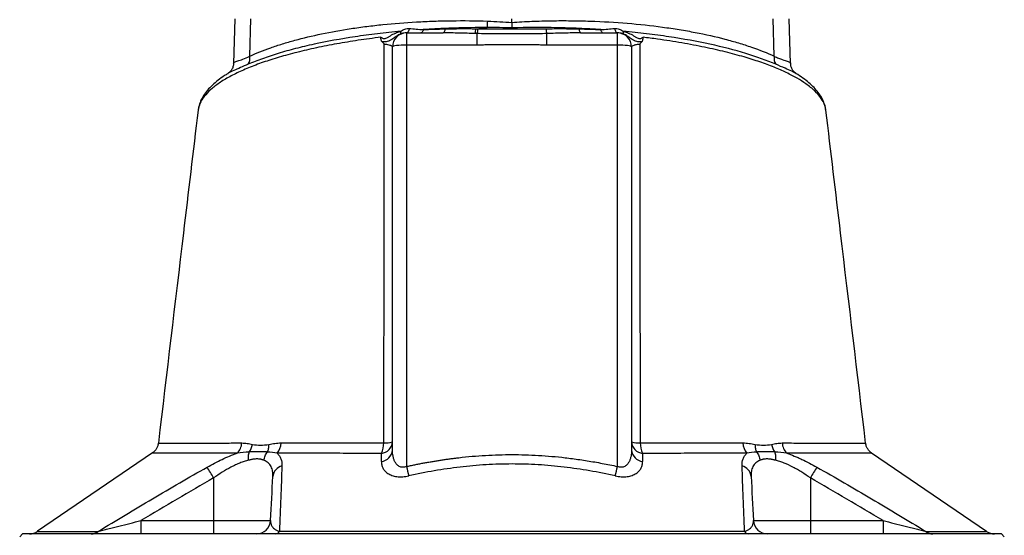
# Model space of a CAD drawing. Header units: millimetres. Extents: x 2406 to 3465, y 1425 to 4760.
# Tile 12 of 13: x 2551 to 3251, y 3871 to 4238. Entities that reach past the tile are written whole.
import ezdxf

# ---------------------------------------------------------------- set-up
doc = ezdxf.new("R2010")
doc.units = ezdxf.units.MM
doc.header["$LTSCALE"] = 2

msp = doc.modelspace()

# ---------------------------------------------------------------- linework, layer by layer
at = {"color": 7, "linetype": 'Continuous', "lineweight": 25}
for p, q in [((2704.42, 4238.44), (2703.31, 4206.61)), ((2715.02, 4211.9), (2715.81, 4238.44)), ((2901.39, 4235.87), (2901.39, 4238.44)), ((3087.77, 4211.9), (3086.98, 4238.44)), ((3099.48, 4206.61), (3098.37, 4238.44)), ((2826.39, 4228.44), (2826.39, 4219.83)), ((2826.39, 4228.44), (2852.53, 4228.44)), ((2950.26, 4228.44), (2976.39, 4228.44)), ((2976.39, 4219.83), (2976.39, 4228.44)), ((2876.62, 4219.83), (2876.62, 4227.97)), ((2926.17, 4219.83), (2926.17, 4227.97)), ((2816.39, 3932.04), (2816.39, 4218.44)), ((2826.39, 4219.83), (2826.39, 3920.36)), ((2876.62, 4219.83), (2826.39, 4219.83)), ((2976.39, 4219.83), (2926.17, 4219.83)), ((2976.39, 3920.36), (2976.39, 4219.83)), ((2986.39, 4218.44), (2986.39, 3932.04)), ((2678.21, 4173.43), (2678.17, 4173.3)), ((2650.17, 3936.95), (2650.17, 3936.95)), ((2645.8, 3929.97), (2564.13, 3874.3)), ((3238.76, 3874.24), (3157.09, 3929.9)), ((2689.26, 3912.19), (2689.26, 3881.91)), ((3113.53, 3912.19), (3113.53, 3881.91)), ((2637.62, 3881.91), (2637.62, 3872.44)), ((2637.62, 3881.91), (2689.26, 3881.91)), ((2689.26, 3881.91), (2729.76, 3881.91)), ((2689.26, 3881.91), (2689.26, 3872.44)), ((3073.03, 3881.91), (3113.53, 3881.91)), ((3113.53, 3881.91), (3113.53, 3872.44)), ((3113.53, 3881.91), (3165.17, 3881.91)), ((3165.17, 3881.91), (3165.17, 3872.44)), ((2553.39, 3872.44), (2551.39, 3870.44)), ((3249.39, 3872.44), (2553.39, 3872.44)), ((3251.39, 3870.44), (3249.39, 3872.44))]:
    msp.add_line(p, q, dxfattribs=at)
at = {"color": 7, "linetype": 'Continuous', "lineweight": 25, "flags": 128}
for points in [[(2828.36, 4231.63), (2828.2, 4230.94), (2828, 4230.31), (2827.77, 4229.76), (2827.52, 4229.3), (2827.25, 4228.93), (2826.96, 4228.66), (2826.66, 4228.49), (2826.35, 4228.44)], [(2838.28, 4230.78), (2838.13, 4230.26), (2837.96, 4229.79), (2837.77, 4229.39), (2837.57, 4229.05), (2837.36, 4228.79), (2837.14, 4228.59), (2836.91, 4228.48), (2836.68, 4228.44)], [(2853.79, 4231.29), (2853.68, 4230.67), (2853.55, 4230.11), (2853.41, 4229.61), (2853.25, 4229.2), (2853.08, 4228.87), (2852.9, 4228.63), (2852.72, 4228.49), (2852.53, 4228.44)], [(2949, 4231.29), (2949.11, 4230.67), (2949.24, 4230.11), (2949.38, 4229.61), (2949.54, 4229.2), (2949.71, 4228.87), (2949.89, 4228.63), (2950.07, 4228.49), (2950.26, 4228.44)], [(2964.51, 4230.78), (2964.66, 4230.26), (2964.83, 4229.79), (2965.01, 4229.39), (2965.22, 4229.05), (2965.43, 4228.79), (2965.65, 4228.59), (2965.88, 4228.48), (2966.11, 4228.44)], [(2974.43, 4231.63), (2974.59, 4230.94), (2974.79, 4230.31), (2975.02, 4229.76), (2975.27, 4229.3), (2975.54, 4228.93), (2975.83, 4228.66), (2976.13, 4228.49), (2976.44, 4228.44)], [(2826.39, 4219.83), (2824.44, 4219.8), (2822.57, 4219.72), (2820.84, 4219.59), (2819.32, 4219.42), (2818.08, 4219.21), (2817.16, 4218.97), (2816.59, 4218.71), (2816.39, 4218.44)], [(2986.39, 4218.44), (2986.2, 4218.71), (2985.63, 4218.97), (2984.71, 4219.21), (2983.47, 4219.42), (2981.95, 4219.59), (2980.22, 4219.72), (2978.35, 4219.8), (2976.39, 4219.83)]]:
    msp.add_lwpolyline(points, dxfattribs=at)
at = {"color": 7, "linetype": 'Continuous', "lineweight": 25}
for centre, radius, start, end in [((2803.33, 4239.75), 80.86, 354.67531, 357.91318), ((2826.39, 4218.44), 10, 90, 180), ((2819, 4228.35), 3.4, 349.87865, 20.11597), ((2863.97, 4232.07), 11.83, 339.96161, 356.90306), ((2864.3, 4232.12), 13, 341.41477, 356.92321), ((2938.49, 4232.12), 13, 183.07679, 198.58523), ((2976.39, 4218.44), 10, 0, 90), ((2983.79, 4228.35), 3.4, 159.88403, 190.12135), ((2705.34, 4210.8), 9.74, 331.34181, 6.49719), ((3097.44, 4210.8), 9.74, 173.50281, 208.65819), ((2698.47, 3937.59), 10.83, 313.973, 357.06124), ((2725.51, 3937.39), 11.72, 319.37891, 358.52425), ((2807.59, 3938.42), 8.83, 276.50455, 355.71051), ((2792.13, 3937.02), 18.03, 335.86726, 0.54592), ((2811.34, 3958.83), 21.67, 266.89961, 283.49047), ((2995.2, 3938.42), 8.83, 184.2895, 263.49548), ((2991.45, 3958.83), 21.67, 256.50952, 273.10039), ((3010.66, 3937.02), 18.03, 179.45412, 204.13277), ((3077.28, 3937.39), 11.72, 181.47577, 220.62111), ((3104.31, 3937.59), 10.83, 182.93881, 226.02701), ((2807.59, 3932.71), 8.83, 276.04098, 355.60775), ((2995.2, 3932.71), 8.83, 184.39226, 263.95906), ((2740.12, 3912.35), 8.76, 105.21891, 174.74082), ((3015.61, 3961.59), 193.66, 192.29345, 194.33091), ((2787.18, 3961.59), 193.66, 345.66916, 347.70661), ((3062.67, 3912.35), 8.76, 5.25918, 74.78109), ((2538.73, 3827.63), 172.66, 29.32648, 32.30206), ((3264.06, 3827.63), 172.66, 147.69793, 150.67351), ((2719.77, 3882.44), 10, 270, 357), ((3083.02, 3882.44), 10, 183, 270), ((2558.31, 3882.44), 10, 270.00134, 305.56408), ((2602.18, 3880.41), 7.97, 270.40143, 308.80622), ((2732.91, 3876.07), 3.65, 275.37819, 330.91757), ((3069.88, 3876.07), 3.65, 209.08242, 264.62181), ((3200.61, 3880.41), 7.97, 231.19378, 269.59857), ((3244.48, 3882.44), 10, 235.03196, 269.99839)]:
    msp.add_arc(centre, radius, start, end, dxfattribs=at)
for points, knots in [([(2715.02, 4211.9), (2719.59, 4214), (2724.54, 4215.99), (2732.55, 4218.82), (2735.31, 4219.73), (2741.04, 4221.52), (2743.98, 4222.38), (2753.04, 4224.85), (2759.39, 4226.37), (2772.71, 4229.15), (2779.67, 4230.4), (2788.78, 4231.78), (2790.62, 4232.05), (2794.34, 4232.57), (2796.23, 4232.82), (2801.91, 4233.54), (2805.75, 4233.98), (2817.4, 4235.17), (2825.36, 4235.8), (2837.56, 4236.49), (2841.68, 4236.68), (2847.92, 4236.89), (2850.02, 4236.95), (2854.23, 4237.05), (2856.34, 4237.08), (2866.97, 4237.21), (2875.52, 4237.12), (2884.14, 4236.81)], [0, 0, 0, 0, 0.125, 0.125, 0.1875, 0.1875, 0.25, 0.25, 0.375, 0.375, 0.5, 0.5, 0.53125, 0.53125, 0.5625, 0.5625, 0.625, 0.625, 0.75, 0.75, 0.8125, 0.8125, 0.84375, 0.84375, 0.875, 0.875, 1, 1, 1, 1]), ([(2901.39, 4235.87), (2906.1, 4236.22), (2910.8, 4236.48), (2920.16, 4236.88), (2924.82, 4237.01), (2931.8, 4237.12), (2934.12, 4237.14), (2938.75, 4237.15), (2941.06, 4237.14), (2947.98, 4237.07), (2952.53, 4236.97), (2966.01, 4236.51), (2974.79, 4235.99), (2991.91, 4234.58), (3000.25, 4233.67), (3010.41, 4232.3), (3012.43, 4232.02), (3016.41, 4231.42), (3018.37, 4231.12), (3024.2, 4230.17), (3027.98, 4229.49), (3039.07, 4227.35), (3046.08, 4225.76), (3056.06, 4223.15), (3059.29, 4222.24), (3065.57, 4220.35), (3068.62, 4219.36), (3077.41, 4216.32), (3082.81, 4214.17), (3087.77, 4211.9)], [0, 0, 0, 0, 0.0625, 0.0625, 0.125, 0.125, 0.15625, 0.15625, 0.1875, 0.1875, 0.25, 0.25, 0.375, 0.375, 0.5, 0.5, 0.53125, 0.53125, 0.5625, 0.5625, 0.625, 0.625, 0.75, 0.75, 0.8125, 0.8125, 0.875, 0.875, 1, 1, 1, 1]), ([(2901.39, 4235.87), (2901.39, 4235.2), (2901.39, 4234.54), (2901.39, 4233.24), (2901.39, 4232.6), (2901.39, 4232)], [0, 0, 0, 0, 0.5, 0.5, 1, 1, 1, 1]), ([(2822.2, 4229.52), (2816.62, 4229.02), (2811.14, 4228.45), (2803.04, 4227.49), (2800.36, 4227.15), (2795.06, 4226.44), (2792.43, 4226.07), (2779.5, 4224.15), (2769.79, 4222.39), (2756.13, 4219.42), (2751.73, 4218.38), (2745.35, 4216.73), (2743.27, 4216.17), (2739.17, 4215.02), (2737.15, 4214.43), (2731.26, 4212.63), (2727.53, 4211.39), (2720.43, 4208.82), (2717.06, 4207.49), (2713.89, 4206.13)], [0, 0, 0, 0, 0.125, 0.125, 0.1875, 0.1875, 0.25, 0.25, 0.5, 0.5, 0.625, 0.625, 0.6875, 0.6875, 0.75, 0.75, 0.875, 0.875, 1, 1, 1, 1]), ([(2808.25, 4225.37), (2808.48, 4225.19), (2808.73, 4225.01), (2809.26, 4224.7), (2809.54, 4224.58), (2810.14, 4224.42), (2810.45, 4224.39), (2811.06, 4224.43), (2811.36, 4224.5), (2812.25, 4224.79), (2812.8, 4225.1), (2813.9, 4225.76), (2814.44, 4226.12), (2815.54, 4226.81), (2816.11, 4227.14), (2817.27, 4227.76), (2817.86, 4228.04), (2819.07, 4228.56), (2819.69, 4228.79), (2820.94, 4229.19), (2821.57, 4229.37), (2822.2, 4229.52)], [0, 0, 0, 0, 0.0625, 0.0625, 0.125, 0.125, 0.1875, 0.1875, 0.25, 0.25, 0.375, 0.375, 0.5, 0.5, 0.625, 0.625, 0.75, 0.75, 0.875, 0.875, 1, 1, 1, 1]), ([(2822.2, 4229.52), (2822.65, 4229.87), (2823.13, 4230.18), (2824.12, 4230.75), (2824.64, 4231), (2825.7, 4231.39), (2826.24, 4231.53), (2827.31, 4231.67), (2827.84, 4231.69), (2828.36, 4231.63)], [0, 0, 0, 0, 0.25, 0.25, 0.5, 0.5, 0.75, 0.75, 1, 1, 1, 1]), ([(2826.35, 4228.44), (2825.7, 4228.44), (2825.04, 4228.38), (2824.04, 4228.21), (2823.71, 4228.14), (2823.04, 4227.97), (2822.71, 4227.88), (2822.35, 4227.75)], [0, 0, 0, 0, 0.5, 0.5, 0.75, 0.75, 1, 1, 1, 1]), ([(2883.84, 4232.25), (2876.1, 4232.25), (2868.41, 4232.13), (2856.98, 4231.75), (2853.18, 4231.6), (2845.68, 4231.23), (2841.96, 4231.02), (2838.28, 4230.78)], [0, 0, 0, 0, 0.5, 0.5, 0.75, 0.75, 1, 1, 1, 1]), ([(2875.09, 4228.01), (2871.31, 4228.12), (2867.54, 4228.22), (2860.03, 4228.38), (2856.27, 4228.44), (2852.53, 4228.44)], [0, 0, 0, 0, 0.5, 0.5, 1, 1, 1, 1]), ([(2853.79, 4231.29), (2857.42, 4231.4), (2861.06, 4231.45), (2868.4, 4231.48), (2872.08, 4231.46), (2875.78, 4231.43)], [0, 0, 0, 0, 0.5, 0.5, 1, 1, 1, 1]), ([(2877.28, 4231.42), (2881.28, 4231.39), (2885.3, 4231.36), (2893.34, 4231.33), (2897.37, 4231.33), (2909.46, 4231.33), (2917.5, 4231.35), (2925.51, 4231.42)], [0, 0, 0, 0, 0.25, 0.25, 0.5, 0.5, 1, 1, 1, 1]), ([(2964.51, 4230.78), (2959.43, 4231.11), (2954.29, 4231.39), (2946.47, 4231.72), (2943.84, 4231.82), (2938.56, 4231.99), (2935.92, 4232.06), (2922.69, 4232.32), (2912.07, 4232.3), (2901.39, 4232)], [0, 0, 0, 0, 0.25, 0.25, 0.375, 0.375, 0.5, 0.5, 1, 1, 1, 1]), ([(2925.51, 4231.42), (2929.46, 4231.45), (2933.4, 4231.48), (2941.23, 4231.45), (2945.13, 4231.4), (2949, 4231.29)], [0, 0, 0, 0, 0.5, 0.5, 1, 1, 1, 1]), ([(2950.26, 4228.44), (2946.26, 4228.44), (2942.26, 4228.38), (2934.23, 4228.2), (2930.2, 4228.08), (2926.17, 4227.97)], [0, 0, 0, 0, 0.5, 0.5, 1, 1, 1, 1]), ([(2974.43, 4231.63), (2974.95, 4231.69), (2975.48, 4231.67), (2976.55, 4231.52), (2977.1, 4231.38), (2978.15, 4231), (2978.66, 4230.75), (2979.66, 4230.18), (2980.13, 4229.87), (2980.59, 4229.52)], [0, 0, 0, 0, 0.25, 0.25, 0.5, 0.5, 0.75, 0.75, 1, 1, 1, 1]), ([(2980.44, 4227.75), (2980.08, 4227.88), (2979.75, 4227.97), (2979.08, 4228.14), (2978.74, 4228.21), (2977.75, 4228.38), (2977.09, 4228.44), (2976.44, 4228.44)], [0, 0, 0, 0, 0.25, 0.25, 0.5, 0.5, 1, 1, 1, 1]), ([(3088.9, 4206.13), (3082.56, 4208.86), (3075.46, 4211.43), (3059.72, 4216.24), (3051.22, 4218.43), (3033, 4222.39), (3023.27, 4224.16), (3010.31, 4226.08), (3007.67, 4226.45), (3002.38, 4227.16), (2999.71, 4227.49), (2991.63, 4228.45), (2986.15, 4229.02), (2980.59, 4229.52)], [0, 0, 0, 0, 0.25, 0.25, 0.5, 0.5, 0.75, 0.75, 0.8125, 0.8125, 0.875, 0.875, 1, 1, 1, 1]), ([(2980.59, 4229.52), (2981.22, 4229.37), (2981.85, 4229.19), (2983.1, 4228.79), (2983.72, 4228.56), (2984.93, 4228.04), (2985.52, 4227.76), (2986.68, 4227.14), (2987.24, 4226.81), (2988.35, 4226.12), (2988.89, 4225.76), (2989.98, 4225.1), (2990.54, 4224.79), (2991.42, 4224.5), (2991.73, 4224.43), (2992.34, 4224.39), (2992.65, 4224.42), (2993.25, 4224.58), (2993.53, 4224.7), (2994.06, 4225.01), (2994.3, 4225.19), (2994.54, 4225.37)], [0, 0, 0, 0, 0.125, 0.125, 0.25, 0.25, 0.375, 0.375, 0.5, 0.5, 0.625, 0.625, 0.75, 0.75, 0.8125, 0.8125, 0.875, 0.875, 0.9375, 0.9375, 1, 1, 1, 1]), ([(2808.96, 4222.23), (2808.78, 4222.42), (2808.64, 4222.64), (2808.41, 4223.13), (2808.33, 4223.4), (2808.18, 4224.22), (2808.2, 4224.8), (2808.25, 4225.37)], [0, 0, 0, 0, 0.25, 0.25, 0.5, 0.5, 1, 1, 1, 1]), ([(2822.35, 4227.75), (2821.74, 4227.54), (2821.14, 4227.28), (2819.96, 4226.65), (2819.39, 4226.29), (2818.32, 4225.52), (2817.81, 4225.12), (2816.83, 4224.35), (2816.35, 4223.98), (2815.38, 4223.34), (2814.89, 4223.07), (2813.85, 4222.63), (2813.3, 4222.46), (2812.15, 4222.22), (2811.54, 4222.15), (2810.28, 4222.11), (2809.63, 4222.14), (2808.96, 4222.23)], [0, 0, 0, 0, 0.125, 0.125, 0.25, 0.25, 0.375, 0.375, 0.5, 0.5, 0.625, 0.625, 0.75, 0.75, 0.875, 0.875, 1, 1, 1, 1]), ([(2926.17, 4227.97), (2922.05, 4227.86), (2917.92, 4227.79), (2909.66, 4227.71), (2905.52, 4227.69), (2897.25, 4227.69), (2893.12, 4227.71), (2884.87, 4227.79), (2880.74, 4227.86), (2876.62, 4227.97)], [0, 0, 0, 0, 0.25, 0.25, 0.5, 0.5, 0.75, 0.75, 1, 1, 1, 1]), ([(2993.83, 4222.23), (2993.16, 4222.14), (2992.51, 4222.11), (2991.25, 4222.15), (2990.64, 4222.22), (2989.49, 4222.46), (2988.94, 4222.63), (2987.9, 4223.07), (2987.41, 4223.34), (2986.44, 4223.98), (2985.96, 4224.35), (2984.98, 4225.12), (2984.47, 4225.52), (2983.4, 4226.29), (2982.83, 4226.65), (2981.65, 4227.28), (2981.05, 4227.54), (2980.44, 4227.75)], [0, 0, 0, 0, 0.125, 0.125, 0.25, 0.25, 0.375, 0.375, 0.5, 0.5, 0.625, 0.625, 0.75, 0.75, 0.875, 0.875, 1, 1, 1, 1]), ([(2993.83, 4222.23), (2994, 4222.42), (2994.15, 4222.64), (2994.38, 4223.13), (2994.46, 4223.4), (2994.61, 4224.22), (2994.59, 4224.8), (2994.54, 4225.37)], [0, 0, 0, 0, 0.25, 0.25, 0.5, 0.5, 1, 1, 1, 1]), ([(2810.17, 3937.19), (2810.33, 3984.83), (2810.45, 4032.26), (2810.56, 4103.14), (2810.58, 4126.7), (2810.6, 4173.66), (2810.6, 4197.06), (2810.57, 4220.37)], [0, 0, 0, 0, 0.5, 0.5, 0.75, 0.75, 1, 1, 1, 1]), ([(2816.39, 4218.44), (2816.39, 4218.63), (2816.26, 4218.83), (2815.88, 4219.11), (2815.72, 4219.2), (2815.35, 4219.39), (2815.12, 4219.47), (2814.37, 4219.73), (2813.76, 4219.89), (2812.31, 4220.16), (2811.48, 4220.28), (2810.57, 4220.37)], [0, 0, 0, 0, 0.25, 0.25, 0.375, 0.375, 0.5, 0.5, 0.75, 0.75, 1, 1, 1, 1]), ([(2926.17, 4219.83), (2925.22, 4219.83), (2923.15, 4219.83), (2920.43, 4219.85), (2917.25, 4219.87), (2911.06, 4219.91), (2901.39, 4219.96), (2891.73, 4219.91), (2885.53, 4219.87), (2882.36, 4219.85), (2879.64, 4219.83), (2877.57, 4219.83), (2876.62, 4219.83)], [0, 0, 0, 0, 0.057565, 0.125002, 0.164703, 0.250003, 0.500005, 0.750002, 0.835297, 0.875001, 0.942436, 1, 1, 1, 1]), ([(2992.22, 4220.37), (2991.31, 4220.28), (2990.49, 4220.16), (2989.4, 4219.96), (2989.06, 4219.88), (2988.45, 4219.73), (2988.16, 4219.64), (2987.41, 4219.39), (2987.04, 4219.21), (2986.52, 4218.83), (2986.39, 4218.63), (2986.39, 4218.44)], [0, 0, 0, 0, 0.25, 0.25, 0.375, 0.375, 0.5, 0.5, 0.75, 0.75, 1, 1, 1, 1]), ([(2992.22, 4220.37), (2992.19, 4197.06), (2992.19, 4173.67), (2992.2, 4138.47), (2992.21, 4126.72), (2992.23, 4103.17), (2992.25, 4091.37), (2992.3, 4055.94), (2992.35, 4032.26), (2992.47, 3984.79), (2992.54, 3961.01), (2992.62, 3937.19)], [0, 0, 0, 0, 0.25, 0.25, 0.375, 0.375, 0.5, 0.5, 0.75, 0.75, 1, 1, 1, 1]), ([(2703.36, 4206.63), (2703.35, 4206.26), (2703.33, 4205.19), (2702.66, 4203.19), (2701.45, 4201.29), (2700.15, 4200.06), (2699.55, 4199.68), (2699.3, 4199.53)], [0, 0, 0, 0, 0.133383, 0.383022, 0.627111, 0.847575, 1, 1, 1, 1]), ([(3103.5, 4199.5), (3103.24, 4199.67), (3102.64, 4200.04), (3101.37, 4201.27), (3100.19, 4203.15), (3099.54, 4205.14), (3099.52, 4206.2), (3099.51, 4206.58)], [0, 0, 0, 0, 0.163228, 0.374401, 0.620362, 0.867601, 1, 1, 1, 1]), ([(2699.28, 4199.45), (2698.51, 4198.99), (2696, 4197.47), (2692.34, 4194.77), (2688.27, 4191.32), (2684.84, 4187.71), (2682.04, 4183.97), (2679.98, 4180.13), (2678.66, 4176.57), (2678.35, 4174.27), (2678.22, 4173.31)], [0, 0, 0, 0, 0.0623418, 0.2052464, 0.3493013, 0.4934984, 0.6358033, 0.7738387, 0.9057697, 1, 1, 1, 1]), ([(3124.48, 4173.49), (3124.46, 4173.9), (3124.35, 4175.53), (3123.5, 4178.35), (3121.97, 4181.88), (3119.81, 4185.32), (3117.02, 4188.76), (3113.56, 4192.2), (3109.38, 4195.56), (3106.01, 4197.98), (3103.86, 4199.24), (3103.52, 4199.45)], [0, 0, 0, 0, 0.040192, 0.160975, 0.282239, 0.407469, 0.542155, 0.68233, 0.826257, 0.971829, 1, 1, 1, 1]), ([(2678.17, 4173.43), (2674.7, 4144.33), (2665.3, 4065.51), (2655.9, 3986.69), (2649.97, 3936.98)], [0, 0, 0, 0, 0.36928, 1, 1, 1, 1]), ([(3152.82, 3936.96), (3146.89, 3986.68), (3137.49, 4065.51), (3128.09, 4144.34), (3124.61, 4173.45)], [0, 0, 0, 0, 0.630692, 1, 1, 1, 1]), ([(2649.9, 3936.99), (2649.85, 3936.51), (2649.74, 3935.29), (2648.98, 3933.52), (2647.87, 3931.83), (2646.78, 3930.66), (2646.02, 3930.16), (2645.78, 3929.99)], [0, 0, 0, 0, 0.171972, 0.436632, 0.676314, 0.894545, 1, 1, 1, 1]), ([(2709.29, 3937.04), (2710.53, 3937.04), (2711.78, 3936.93), (2714.29, 3936.56), (2715.55, 3936.3), (2716.83, 3936.05)], [0, 0, 0, 0, 0.5, 0.5, 1, 1, 1, 1]), ([(2714.64, 3930.61), (2715.19, 3931.37), (2715.66, 3932.24), (2716.4, 3934.08), (2716.67, 3935.06), (2716.83, 3936.05)], [0, 0, 0, 0, 0.5, 0.5, 1, 1, 1, 1]), ([(2716.83, 3936.05), (2718.69, 3935.68), (2720.59, 3935.49), (2724.51, 3935.49), (2726.53, 3935.69), (2728.57, 3936.06)], [0, 0, 0, 0, 0.5, 0.5, 1, 1, 1, 1]), ([(2727.49, 3930.6), (2727.86, 3931.37), (2728.15, 3932.23), (2728.52, 3934.08), (2728.59, 3935.07), (2728.57, 3936.06)], [0, 0, 0, 0, 0.5, 0.5, 1, 1, 1, 1]), ([(2728.57, 3936.06), (2729.98, 3936.32), (2731.41, 3936.59), (2734.29, 3936.97), (2735.75, 3937.08), (2737.23, 3937.08)], [0, 0, 0, 0, 0.5, 0.5, 1, 1, 1, 1]), ([(2737.23, 3937.08), (2748.03, 3937.1), (2759.52, 3937.12), (2777.76, 3937.15), (2784.01, 3937.16), (2793.64, 3937.17), (2796.9, 3937.18), (2803.49, 3937.18), (2806.81, 3937.19), (2810.17, 3937.19)], [0, 0, 0, 0, 0.5, 0.5, 0.75, 0.75, 0.875, 0.875, 1, 1, 1, 1]), ([(2992.62, 3937.19), (2999.32, 3937.18), (3005.86, 3937.18), (3018.64, 3937.16), (3024.87, 3937.15), (3037.04, 3937.13), (3042.97, 3937.12), (3051.63, 3937.11), (3054.48, 3937.1), (3060.1, 3937.09), (3062.86, 3937.09), (3065.56, 3937.08)], [0, 0, 0, 0, 0.25, 0.25, 0.5, 0.5, 0.75, 0.75, 0.875, 0.875, 1, 1, 1, 1]), ([(3065.56, 3937.08), (3067.04, 3937.08), (3068.5, 3936.97), (3071.38, 3936.59), (3072.81, 3936.32), (3074.22, 3936.06)], [0, 0, 0, 0, 0.5, 0.5, 1, 1, 1, 1]), ([(3074.22, 3936.06), (3074.19, 3935.07), (3074.27, 3934.08), (3074.64, 3932.23), (3074.92, 3931.37), (3075.3, 3930.6)], [0, 0, 0, 0, 0.5, 0.5, 1, 1, 1, 1]), ([(3074.22, 3936.06), (3076.26, 3935.69), (3078.26, 3935.49), (3082.18, 3935.48), (3084.1, 3935.68), (3085.96, 3936.05)], [0, 0, 0, 0, 0.5, 0.5, 1, 1, 1, 1]), ([(3085.96, 3936.05), (3087.24, 3936.3), (3088.5, 3936.56), (3091.01, 3936.93), (3092.26, 3937.04), (3093.5, 3937.04)], [0, 0, 0, 0, 0.5, 0.5, 1, 1, 1, 1]), ([(3085.96, 3936.05), (3086.11, 3935.06), (3086.38, 3934.08), (3087.13, 3932.24), (3087.6, 3931.37), (3088.15, 3930.61)], [0, 0, 0, 0, 0.5, 0.5, 1, 1, 1, 1]), ([(3157.09, 3929.92), (3157.03, 3929.95), (3156.31, 3930.36), (3155.21, 3931.48), (3153.91, 3933.3), (3153.09, 3935.17), (3152.94, 3936.45), (3152.88, 3936.97)], [0, 0, 0, 0, 0.023511, 0.290864, 0.543743, 0.816085, 1, 1, 1, 1]), ([(2684.67, 3919.89), (2688.18, 3921.89), (2691.72, 3923.73), (2697.07, 3926.24), (2698.86, 3927.03), (2702.46, 3928.51), (2704.24, 3929.19), (2705.99, 3929.8)], [0, 0, 0, 0, 0.5, 0.5, 0.75, 0.75, 1, 1, 1, 1]), ([(2714.06, 3924.75), (2713.95, 3925.82), (2713.95, 3926.88), (2714.14, 3928.87), (2714.34, 3929.79), (2714.64, 3930.61)], [0, 0, 0, 0, 0.5, 0.5, 1, 1, 1, 1]), ([(2727.49, 3930.6), (2726.51, 3930.64), (2725.51, 3930.69), (2723.46, 3930.76), (2722.41, 3930.78), (2720.27, 3930.79), (2719.17, 3930.77), (2716.94, 3930.7), (2715.8, 3930.65), (2714.64, 3930.61)], [0, 0, 0, 0, 0.25, 0.25, 0.5, 0.5, 0.75, 0.75, 1, 1, 1, 1]), ([(2725.02, 3924.77), (2725.16, 3925.83), (2725.45, 3926.88), (2726.28, 3928.86), (2726.83, 3929.78), (2727.49, 3930.6)], [0, 0, 0, 0, 0.5, 0.5, 1, 1, 1, 1]), ([(2734.4, 3929.75), (2735.02, 3929.2), (2735.55, 3928.58), (2736.22, 3927.59), (2736.42, 3927.24), (2736.78, 3926.53), (2736.94, 3926.15), (2737.64, 3924.26), (2737.88, 3922.59), (2737.82, 3920.8)], [0, 0, 0, 0, 0.25, 0.25, 0.375, 0.375, 0.5, 0.5, 1, 1, 1, 1]), ([(2808.59, 3929.65), (2801.74, 3929.65), (2795.06, 3929.66), (2782.03, 3929.68), (2775.69, 3929.69), (2757.15, 3929.72), (2745.44, 3929.74), (2734.4, 3929.75)], [0, 0, 0, 0, 0.25, 0.25, 0.5, 0.5, 1, 1, 1, 1]), ([(2826.39, 3920.36), (2825.96, 3920.17), (2825.52, 3920.02), (2824.61, 3919.82), (2824.14, 3919.77), (2823.23, 3919.78), (2822.8, 3919.84), (2821.98, 3920.05), (2821.59, 3920.21), (2820.52, 3920.76), (2819.94, 3921.25), (2818.94, 3922.36), (2818.53, 3922.96), (2817.85, 3924.22), (2817.57, 3924.89), (2817.11, 3926.26), (2816.93, 3926.96), (2816.52, 3929.08), (2816.39, 3930.55), (2816.39, 3932.04)], [0, 0, 0, 0, 0.0625, 0.0625, 0.125, 0.125, 0.1875, 0.1875, 0.25, 0.25, 0.375, 0.375, 0.5, 0.5, 0.625, 0.625, 0.75, 0.75, 1, 1, 1, 1]), ([(2826.39, 3920.36), (2827.37, 3920.57), (2829.32, 3920.98), (2832.24, 3921.59), (2835.15, 3922.16), (2838.05, 3922.72), (2840.94, 3923.25), (2843.82, 3923.75), (2846.69, 3924.23), (2849.55, 3924.69), (2852.39, 3925.12), (2855.23, 3925.52), (2858.05, 3925.91), (2860.86, 3926.26), (2869.04, 3927.24), (2882.56, 3928.42), (2901.43, 3928.97), (2920.3, 3928.41), (2934.61, 3927.16), (2944.39, 3925.96), (2949.63, 3925.24), (2954.91, 3924.43), (2960.23, 3923.54), (2965.59, 3922.56), (2970.98, 3921.51), (2974.59, 3920.74), (2976.39, 3920.36)], [0, 0, 0, 0, 0.019837, 0.039569, 0.059198, 0.078724, 0.098149, 0.117473, 0.136699, 0.155826, 0.174857, 0.193792, 0.212632, 0.231379, 0.250034, 0.376074, 0.500303, 0.624384, 0.750276, 0.784953, 0.819949, 0.855274, 0.890934, 0.926937, 0.96329, 1, 1, 1, 1]), ([(2986.39, 3932.04), (2986.39, 3930.55), (2986.27, 3929.09), (2985.86, 3926.96), (2985.68, 3926.26), (2985.22, 3924.89), (2984.94, 3924.23), (2984.26, 3922.96), (2983.85, 3922.35), (2983.1, 3921.53), (2982.83, 3921.27), (2982.24, 3920.8), (2981.91, 3920.58), (2981.2, 3920.21), (2980.82, 3920.06), (2979.99, 3919.84), (2979.55, 3919.78), (2978.65, 3919.77), (2978.19, 3919.82), (2977.28, 3920.02), (2976.83, 3920.17), (2976.39, 3920.36)], [0, 0, 0, 0, 0.25, 0.25, 0.375, 0.375, 0.5, 0.5, 0.625, 0.625, 0.6875, 0.6875, 0.75, 0.75, 0.8125, 0.8125, 0.875, 0.875, 0.9375, 0.9375, 1, 1, 1, 1]), ([(3068.38, 3929.75), (3065.63, 3929.75), (3062.82, 3929.74), (3057.11, 3929.74), (3054.21, 3929.73), (3045.39, 3929.72), (3039.36, 3929.71), (3026.98, 3929.69), (3020.64, 3929.68), (3007.66, 3929.66), (3001.01, 3929.65), (2994.2, 3929.65)], [0, 0, 0, 0, 0.125, 0.125, 0.25, 0.25, 0.5, 0.5, 0.75, 0.75, 1, 1, 1, 1]), ([(3064.97, 3920.8), (3064.91, 3922.6), (3065.15, 3924.26), (3065.98, 3926.52), (3066.34, 3927.23), (3067.01, 3928.24), (3067.26, 3928.56), (3067.79, 3929.18), (3068.08, 3929.47), (3068.38, 3929.75)], [0, 0, 0, 0, 0.5, 0.5, 0.75, 0.75, 0.875, 0.875, 1, 1, 1, 1]), ([(3088.15, 3930.61), (3086.99, 3930.65), (3085.85, 3930.7), (3083.62, 3930.77), (3082.52, 3930.79), (3080.38, 3930.78), (3079.33, 3930.76), (3077.28, 3930.69), (3076.28, 3930.64), (3075.3, 3930.6)], [0, 0, 0, 0, 0.25, 0.25, 0.5, 0.5, 0.75, 0.75, 1, 1, 1, 1]), ([(3075.3, 3930.6), (3075.96, 3929.78), (3076.51, 3928.86), (3077.34, 3926.88), (3077.63, 3925.83), (3077.77, 3924.77)], [0, 0, 0, 0, 0.5, 0.5, 1, 1, 1, 1]), ([(3088.15, 3930.61), (3088.44, 3929.79), (3088.65, 3928.87), (3088.84, 3926.88), (3088.84, 3925.82), (3088.73, 3924.75)], [0, 0, 0, 0, 0.5, 0.5, 1, 1, 1, 1]), ([(3096.8, 3929.8), (3098.55, 3929.19), (3100.32, 3928.52), (3102.99, 3927.42), (3103.88, 3927.04), (3105.68, 3926.25), (3106.58, 3925.84), (3111.07, 3923.73), (3114.61, 3921.88), (3118.12, 3919.89)], [0, 0, 0, 0, 0.25, 0.25, 0.375, 0.375, 0.5, 0.5, 1, 1, 1, 1]), ([(2714.06, 3924.75), (2713.07, 3924.51), (2712.05, 3924.22), (2710, 3923.55), (2708.97, 3923.17), (2706.9, 3922.34), (2705.85, 3921.89), (2703.75, 3920.91), (2702.68, 3920.38), (2699.5, 3918.72), (2697.42, 3917.52), (2693.3, 3914.97), (2691.27, 3913.61), (2689.26, 3912.19)], [0, 0, 0, 0, 0.125, 0.125, 0.25, 0.25, 0.375, 0.375, 0.5, 0.5, 0.75, 0.75, 1, 1, 1, 1]), ([(2725.02, 3924.77), (2724.86, 3924.83), (2724.54, 3924.94), (2724.07, 3925.09), (2723.61, 3925.22), (2723.17, 3925.34), (2722.46, 3925.5), (2721.47, 3925.65), (2720.13, 3925.72), (2718.71, 3925.64), (2717.42, 3925.47), (2716.25, 3925.25), (2715.21, 3925.03), (2714.46, 3924.85), (2714.06, 3924.75)], [0, 0, 0, 0, 0.056515, 0.109735, 0.159667, 0.206317, 0.249696, 0.377352, 0.499103, 0.621321, 0.749708, 0.823789, 0.907209, 1, 1, 1, 1]), ([(2731.4, 3913.15), (2731.47, 3914.47), (2731.41, 3915.73), (2731.1, 3917.52), (2730.97, 3918.1), (2730.61, 3919.21), (2730.4, 3919.74), (2729.63, 3921.26), (2728.96, 3922.16), (2727.68, 3923.32), (2727.21, 3923.67), (2726.18, 3924.28), (2725.62, 3924.55), (2725.02, 3924.77)], [0, 0, 0, 0, 0.25, 0.25, 0.375, 0.375, 0.5, 0.5, 0.75, 0.75, 0.875, 0.875, 1, 1, 1, 1]), ([(2737.82, 3920.8), (2737.57, 3913.42), (2737.3, 3905.8), (2736.73, 3890.26), (2736.42, 3882.33), (2736.1, 3874.3)], [0, 0, 0, 0, 0.5, 0.5, 1, 1, 1, 1]), ([(2808.52, 3923.93), (2808.5, 3923.11), (2808.58, 3922.3), (2808.93, 3920.74), (2809.19, 3919.99), (2809.74, 3918.91), (2809.95, 3918.56), (2810.43, 3917.87), (2810.69, 3917.53), (2811.58, 3916.55), (2812.28, 3915.96), (2813.52, 3915.15), (2813.96, 3914.9), (2814.92, 3914.43), (2815.44, 3914.22), (2816.51, 3913.84), (2817.08, 3913.67), (2818.28, 3913.39), (2818.91, 3913.27), (2820.21, 3913.11), (2820.87, 3913.05), (2822.25, 3913.01), (2822.96, 3913.01), (2825.11, 3913.13), (2826.54, 3913.33), (2827.98, 3913.65)], [0, 0, 0, 0, 0.125, 0.125, 0.25, 0.25, 0.3125, 0.3125, 0.375, 0.375, 0.5, 0.5, 0.5625, 0.5625, 0.625, 0.625, 0.6875, 0.6875, 0.75, 0.75, 0.8125, 0.8125, 0.875, 0.875, 1, 1, 1, 1]), ([(2974.81, 3913.65), (2962.75, 3916.33), (2950.61, 3918.45), (2932.27, 3920.62), (2926.13, 3921.17), (2913.81, 3921.92), (2907.62, 3922.11), (2895.26, 3922.11), (2889.09, 3921.92), (2879.83, 3921.37), (2876.74, 3921.14), (2870.59, 3920.58), (2867.52, 3920.27), (2852.2, 3918.46), (2840.05, 3916.33), (2827.98, 3913.65)], [0, 0, 0, 0, 0.25, 0.25, 0.375, 0.375, 0.5, 0.5, 0.625, 0.625, 0.6875, 0.6875, 0.75, 0.75, 1, 1, 1, 1]), ([(2974.81, 3913.65), (2976.25, 3913.33), (2977.69, 3913.13), (2979.83, 3913.01), (2980.55, 3913.01), (2981.92, 3913.05), (2982.59, 3913.11), (2983.88, 3913.27), (2984.5, 3913.39), (2985.71, 3913.67), (2986.28, 3913.84), (2987.9, 3914.41), (2988.85, 3914.88), (2990.52, 3915.96), (2991.21, 3916.56), (2992.09, 3917.53), (2992.36, 3917.87), (2992.84, 3918.56), (2993.05, 3918.92), (2993.6, 3920.01), (2993.87, 3920.76), (2994.21, 3922.31), (2994.28, 3923.11), (2994.27, 3923.93)], [0, 0, 0, 0, 0.125, 0.125, 0.1875, 0.1875, 0.25, 0.25, 0.3125, 0.3125, 0.375, 0.375, 0.5, 0.5, 0.625, 0.625, 0.6875, 0.6875, 0.75, 0.75, 0.875, 0.875, 1, 1, 1, 1]), ([(3066.69, 3874.3), (3066.37, 3882.33), (3066.06, 3890.26), (3065.49, 3905.8), (3065.22, 3913.42), (3064.97, 3920.8)], [0, 0, 0, 0, 0.5, 0.5, 1, 1, 1, 1]), ([(3077.77, 3924.77), (3077.16, 3924.54), (3076.59, 3924.27), (3075.57, 3923.66), (3075.1, 3923.31), (3074.25, 3922.55), (3073.87, 3922.13), (3073.19, 3921.23), (3072.89, 3920.74), (3072.13, 3919.21), (3071.79, 3918.1), (3071.38, 3915.73), (3071.32, 3914.48), (3071.39, 3913.15)], [0, 0, 0, 0, 0.125, 0.125, 0.25, 0.25, 0.375, 0.375, 0.5, 0.5, 0.75, 0.75, 1, 1, 1, 1]), ([(3088.73, 3924.75), (3088.48, 3924.81), (3088.01, 3924.92), (3087.34, 3925.08), (3086.71, 3925.21), (3086.14, 3925.33), (3085.26, 3925.49), (3084.09, 3925.64), (3082.68, 3925.72), (3081.33, 3925.65), (3080.23, 3925.48), (3079.31, 3925.26), (3078.54, 3925.04), (3078.04, 3924.86), (3077.77, 3924.77)], [0, 0, 0, 0, 0.056649, 0.109936, 0.159864, 0.206441, 0.249676, 0.377422, 0.499016, 0.621386, 0.749674, 0.82396, 0.907391, 1, 1, 1, 1]), ([(3113.53, 3912.19), (3111.52, 3913.61), (3109.48, 3914.97), (3106.38, 3916.89), (3105.34, 3917.51), (3103.24, 3918.72), (3102.18, 3919.3), (3099.02, 3920.95), (3096.93, 3921.93), (3093.79, 3923.18), (3092.74, 3923.56), (3090.7, 3924.23), (3089.71, 3924.52), (3088.73, 3924.75)], [0, 0, 0, 0, 0.25, 0.25, 0.375, 0.375, 0.5, 0.5, 0.75, 0.75, 0.875, 0.875, 1, 1, 1, 1]), ([(2607.18, 3874.2), (2619.99, 3881.99), (2632.84, 3889.71), (2658.66, 3904.97), (2671.62, 3912.5), (2684.67, 3919.89)], [0, 0, 0, 0, 0.5, 0.5, 1, 1, 1, 1]), ([(3118.12, 3919.89), (3131.16, 3912.5), (3144.13, 3904.97), (3169.95, 3889.71), (3182.8, 3881.99), (3195.61, 3874.2)], [0, 0, 0, 0, 0.5, 0.5, 1, 1, 1, 1]), ([(2607.18, 3874.2), (2607.64, 3874.31), (2608.17, 3874.45), (2609.29, 3874.73), (2609.87, 3874.87), (2611.66, 3875.32), (2612.9, 3875.64), (2615.43, 3876.28), (2616.71, 3876.6), (2619.28, 3877.26), (2620.58, 3877.59), (2624.49, 3878.58), (2627.11, 3879.24), (2632.35, 3880.58), (2634.98, 3881.24), (2637.62, 3881.91)], [0, 0, 0, 0, 0.0625, 0.0625, 0.125, 0.125, 0.25, 0.25, 0.375, 0.375, 0.5, 0.5, 0.75, 0.75, 1, 1, 1, 1]), ([(2729.76, 3881.91), (2729.72, 3881.25), (2729.78, 3880.59), (2730.09, 3879.27), (2730.35, 3878.62), (2730.95, 3877.64), (2731.18, 3877.31), (2731.75, 3876.66), (2732.08, 3876.34), (2732.67, 3875.87), (2732.88, 3875.72), (2733.35, 3875.41), (2733.61, 3875.26), (2734.19, 3874.96), (2734.5, 3874.82), (2735.22, 3874.54), (2735.62, 3874.41), (2736.1, 3874.3)], [0, 0, 0, 0, 0.25, 0.25, 0.5, 0.5, 0.625, 0.625, 0.75, 0.75, 0.8125, 0.8125, 0.875, 0.875, 0.9375, 0.9375, 1, 1, 1, 1]), ([(3066.69, 3874.3), (3067.17, 3874.41), (3067.57, 3874.54), (3068.29, 3874.82), (3068.61, 3874.96), (3069.47, 3875.41), (3069.93, 3875.72), (3070.72, 3876.35), (3071.04, 3876.67), (3071.61, 3877.31), (3071.84, 3877.64), (3072.44, 3878.62), (3072.7, 3879.28), (3073.01, 3880.59), (3073.06, 3881.25), (3073.03, 3881.91)], [0, 0, 0, 0, 0.0625, 0.0625, 0.125, 0.125, 0.25, 0.25, 0.375, 0.375, 0.5, 0.5, 0.75, 0.75, 1, 1, 1, 1]), ([(3165.17, 3881.91), (3167.81, 3881.24), (3170.45, 3880.57), (3175.7, 3879.24), (3178.31, 3878.57), (3182.22, 3877.58), (3183.52, 3877.25), (3186.1, 3876.6), (3187.37, 3876.27), (3189.26, 3875.8), (3189.89, 3875.64), (3191.12, 3875.33), (3191.74, 3875.17), (3192.93, 3874.87), (3193.51, 3874.72), (3194.61, 3874.45), (3195.14, 3874.31), (3195.61, 3874.2)], [0, 0, 0, 0, 0.25, 0.25, 0.5, 0.5, 0.625, 0.625, 0.75, 0.75, 0.8125, 0.8125, 0.875, 0.875, 0.9375, 0.9375, 1, 1, 1, 1]), ([(2736.1, 3874.3), (2748.74, 3874.31), (2761.7, 3874.32), (2788.24, 3874.33), (2801.82, 3874.34), (2822.64, 3874.35), (2829.66, 3874.35), (2840.31, 3874.36), (2843.88, 3874.36), (2851.02, 3874.36), (2854.59, 3874.36), (2872.44, 3874.36), (2886.73, 3874.37), (2915.33, 3874.37), (2929.63, 3874.37), (2951.1, 3874.36), (2958.27, 3874.36), (2972.5, 3874.35), (2979.58, 3874.35), (3000.55, 3874.34), (3014.22, 3874.33), (3034.27, 3874.32), (3040.88, 3874.32), (3050.67, 3874.31), (3053.91, 3874.31), (3060.34, 3874.3), (3063.53, 3874.3), (3066.69, 3874.3)], [0, 0, 0, 0, 0.125, 0.125, 0.25, 0.25, 0.3125, 0.3125, 0.34375, 0.34375, 0.375, 0.375, 0.5, 0.5, 0.625, 0.625, 0.6875, 0.6875, 0.75, 0.75, 0.875, 0.875, 0.9375, 0.9375, 0.96875, 0.96875, 1, 1, 1, 1])]:
    msp.add_open_spline(points, degree=3, knots=knots, dxfattribs=at)
for points in [[(2884.14, 4236.81), (2889.88, 4236.6), (2895.63, 4236.3), (2901.39, 4235.87)], [(2828.36, 4231.63), (2831.63, 4231.3), (2834.94, 4231.02), (2838.28, 4230.78)], [(2838.28, 4230.78), (2843.38, 4230.97), (2848.55, 4231.15), (2853.79, 4231.29)], [(2876.62, 4227.97), (2876.11, 4227.99), (2875.6, 4228), (2875.09, 4228.01)], [(2875.78, 4231.43), (2878.46, 4231.75), (2881.15, 4232.02), (2883.84, 4232.25)], [(2875.78, 4231.43), (2876.28, 4231.43), (2876.78, 4231.42), (2877.28, 4231.42)], [(2901.39, 4232), (2895.54, 4232.16), (2889.68, 4232.24), (2883.84, 4232.25)], [(2949, 4231.29), (2954.23, 4231.15), (2959.41, 4230.97), (2964.51, 4230.78)], [(2964.51, 4230.78), (2967.85, 4231.02), (2971.15, 4231.3), (2974.43, 4231.63)], [(2808.96, 4222.23), (2809.51, 4221.63), (2810.05, 4221), (2810.57, 4220.37)], [(2993.83, 4222.23), (2993.27, 4221.63), (2992.74, 4221), (2992.22, 4220.37)], [(2714.64, 3930.61), (2711.82, 3930.54), (2708.92, 3930.34), (2705.99, 3929.8)], [(2734.4, 3929.75), (2732.19, 3930.31), (2729.9, 3930.52), (2727.49, 3930.6)], [(2808.52, 3923.93), (2808.54, 3925.84), (2808.56, 3927.74), (2808.59, 3929.65)], [(2994.2, 3929.65), (2994.22, 3927.74), (2994.25, 3925.84), (2994.27, 3923.93)], [(3075.3, 3930.6), (3072.89, 3930.52), (3070.6, 3930.31), (3068.38, 3929.75)], [(3096.8, 3929.8), (3093.87, 3930.34), (3090.97, 3930.54), (3088.15, 3930.61)], [(2729.76, 3881.91), (2730.32, 3892.62), (2730.87, 3903.09), (2731.4, 3913.15)], [(3071.39, 3913.15), (3071.92, 3903.09), (3072.47, 3892.62), (3073.03, 3881.91)], [(2689.26, 3912.19), (2671.93, 3902.3), (2654.73, 3892.18), (2637.62, 3881.91)], [(3165.17, 3881.91), (3148.06, 3892.18), (3130.86, 3902.3), (3113.53, 3912.19)]]:
    msp.add_open_spline(points, degree=3, dxfattribs=at)
at = {"color": 8, "linetype": 'Continuous', "lineweight": 25}
for points, knots in [([(2808.25, 4225.37), (2805.49, 4225.02), (2797.33, 4223.99), (2784.28, 4222.01), (2769.31, 4219.32), (2755.13, 4216.3), (2741.91, 4212.99), (2729.85, 4209.43), (2718.89, 4205.63), (2709.07, 4201.59), (2700.38, 4197.3), (2693.01, 4192.82), (2686.94, 4188.12), (2682.38, 4183.28), (2679.25, 4178.36), (2678.55, 4175.06), (2678.21, 4173.43)], [0, 0, 0, 0, 0.0361804, 0.1071306, 0.1780817, 0.2510324, 0.3239848, 0.395999, 0.4680153, 0.5419105, 0.6158081, 0.6917969, 0.7677875, 0.8457917, 0.9237956, 1, 1, 1, 1]), ([(3124.42, 4173.43), (3124.28, 4174.55), (3123.93, 4177.4), (3121.36, 4182), (3116.92, 4187.18), (3111.02, 4191.95), (3104.14, 4196.3), (3096.6, 4200.24), (3087.79, 4204.1), (3077.78, 4207.82), (3066.24, 4211.48), (3053.17, 4214.99), (3038.37, 4218.35), (3022.27, 4221.39), (3007.47, 4223.72), (2997.99, 4224.93), (2994.54, 4225.37)], [0, 0, 0, 0, 0.052463, 0.133169, 0.21631, 0.299451, 0.365857, 0.43431, 0.502762, 0.572779, 0.642794, 0.719489, 0.796181, 0.875379, 0.954575, 1, 1, 1, 1]), ([(2703.35, 4206.64), (2703.49, 4207.04), (2703.78, 4207.87), (2706.14, 4208.53), (2709.79, 4209.52), (2713.26, 4211.1), (2715.02, 4211.9)], [0, 0, 0, 0, 0.2422004, 0.5029528, 0.7481479, 1, 1, 1, 1]), ([(3087.77, 4211.9), (3088.83, 4211.4), (3090.97, 4210.38), (3094.28, 4209.17), (3097.37, 4208.37), (3099.02, 4207.65), (3099.56, 4207.07), (3099.46, 4206.62), (3099.45, 4206.58)], [0, 0, 0, 0, 0.147674, 0.297075, 0.552274, 0.813245, 0.981433, 1, 1, 1, 1]), ([(2713.89, 4206.13), (2711.98, 4205.32), (2708.15, 4203.69), (2703.49, 4201.7), (2700.51, 4200.37), (2699.41, 4199.55), (2699.27, 4199.45)], [0, 0, 0, 0, 0.31572, 0.63397, 0.954401, 1, 1, 1, 1]), ([(3103.52, 4199.46), (3102.49, 4200.06), (3100.26, 4201.34), (3095.44, 4203.35), (3091.19, 4205.16), (3088.9, 4206.13)], [0, 0, 0, 0, 0.287488, 0.616637, 1, 1, 1, 1]), ([(2650.17, 3936.95), (2650.17, 3936.95), (2650.15, 3936.95), (2652.24, 3936.95), (2656.07, 3936.96), (2661.79, 3936.96), (2668.98, 3936.97), (2677.32, 3936.98), (2686.63, 3937), (2697.17, 3937.02), (2705.25, 3937.03), (2709.29, 3937.04)], [0, 0, 0, 0, 0.08265, 0.201697, 0.320747, 0.44318, 0.565615, 0.673021, 0.780426, 0.890213, 1, 1, 1, 1]), ([(3093.5, 3937.04), (3097.98, 3937.03), (3106.95, 3937.01), (3118.63, 3937), (3128.9, 3936.98), (3137.41, 3936.97), (3144.08, 3936.96), (3149.02, 3936.96), (3151.91, 3936.95), (3153.11, 3936.95), (3152.79, 3936.95), (3152.77, 3936.95)], [0, 0, 0, 0, 0.122193, 0.244387, 0.370131, 0.495873, 0.61801, 0.740144, 0.865945, 0.991741, 1, 1, 1, 1]), ([(2705.99, 3929.8), (2701.97, 3929.81), (2693.93, 3929.82), (2683.24, 3929.83), (2673.67, 3929.85), (2665.13, 3929.86), (2657.89, 3929.87), (2652.06, 3929.87), (2648.05, 3929.87), (2645.88, 3929.88), (2645.87, 3929.88), (2645.87, 3929.88)], [0, 0, 0, 0, 0.10758, 0.21516, 0.325134, 0.435108, 0.554408, 0.673707, 0.796375, 0.919041, 1, 1, 1, 1]), ([(3157.07, 3929.88), (3157.09, 3929.88), (3157.41, 3929.88), (3156.23, 3929.88), (3153.42, 3929.87), (3148.42, 3929.87), (3141.6, 3929.86), (3133.05, 3929.85), (3122.78, 3929.84), (3110.86, 3929.82), (3101.48, 3929.81), (3096.8, 3929.8)], [0, 0, 0, 0, 0.006712, 0.129037, 0.251367, 0.377411, 0.503458, 0.625812, 0.748167, 0.874084, 1, 1, 1, 1]), ([(2564.21, 3874.17), (2564.22, 3874.17), (2564.23, 3874.17), (2566.79, 3874.17), (2570.73, 3874.18), (2575.4, 3874.18), (2581.22, 3874.18), (2588.25, 3874.18), (2596.72, 3874.19), (2603.55, 3874.19), (2607.18, 3874.2)], [0, 0, 0, 0, 0.114417, 0.282362, 0.398434, 0.514712, 0.630989, 0.748956, 0.866922, 1, 1, 1, 1]), ([(3195.61, 3874.2), (3199.97, 3874.19), (3208.67, 3874.19), (3219.21, 3874.18), (3227.73, 3874.18), (3233.98, 3874.18), (3237.6, 3874.17), (3239.14, 3874.17), (3238.76, 3874.17), (3238.71, 3874.17)], [0, 0, 0, 0, 0.161281, 0.322561, 0.488459, 0.654355, 0.816966, 0.979577, 1, 1, 1, 1])]:
    msp.add_open_spline(points, degree=3, knots=knots, dxfattribs=at)

doc.saveas('drawing.dxf')
